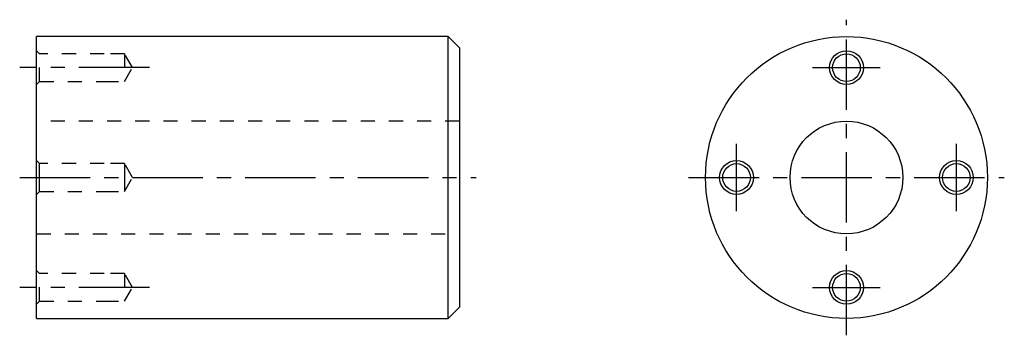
# Model space of a CAD drawing. Extents: x 95 to 269, y 98 to 154.
import ezdxf

# ---------------------------------------------------------------- set-up
doc = ezdxf.new("R2010")
doc.units = 0
doc.header["$LTSCALE"] = 10
doc.linetypes.add('CENTER', pattern=[2, 1.25, -0.25, 0.25, -0.25])
doc.linetypes.add('DOT', pattern=[0.5, 0.25, -0.25])
doc.layers.get('0').update_dxf_attribs({"linetype": 'CONTINUOUS'})

# ---------------------------------------------------------------- blocks, each defined once
blk = doc.blocks.new('AID3')
at = {"color": 7, "linetype": 'CONTINUOUS'}
for centre, radius in [((241.455312, 126.382975), 25), ((241.455312, 145.882975), 3), ((241.455312, 145.882975), 2.459), ((241.455312, 126.382975), 10), ((221.955312, 126.382975), 3), ((260.955312, 126.382975), 3), ((221.955312, 126.382975), 2.459), ((260.955312, 126.382975), 2.459), ((241.455312, 106.882975), 3), ((241.455312, 106.882975), 2.459)]:
    blk.add_circle(centre, radius, dxfattribs=at)
blk = doc.blocks.new('AID27')
at = {"color": 7, "linetype": 'CONTINUOUS'}
for p, q in [((97.793613, 126.382975), (97.793613, 151.382975)), ((170.793613, 151.382975), (97.793613, 151.382975)), ((170.793613, 126.382975), (170.793613, 151.382975)), ((172.793613, 149.382975), (170.793613, 151.382975)), ((172.793613, 149.382975), (172.793613, 126.382975)), ((97.793613, 101.382975), (97.793613, 126.382975)), ((170.793613, 101.382975), (170.793613, 126.382975)), ((172.793613, 126.382975), (172.793613, 103.382975)), ((170.793613, 101.382975), (172.793613, 103.382975)), ((97.793613, 101.382975), (170.793613, 101.382975))]:
    blk.add_line(p, q, dxfattribs=at)
at = {"color": 9, "linetype": 'DOT'}
for p, q in [((98.334613, 148.341975), (97.793613, 148.882975)), ((98.334613, 143.423975), (98.334613, 148.341975)), ((109.793613, 148.341975), (98.334613, 148.341975)), ((113.373908, 148.341975), (109.793613, 148.341975)), ((113.373908, 148.341975), (113.373908, 143.423975)), ((114.793613, 145.882975), (113.373908, 148.341975)), ((113.373908, 143.423975), (114.793613, 145.882975)), ((97.793613, 142.882975), (98.334613, 143.423975)), ((98.334613, 143.423975), (109.793613, 143.423975)), ((109.793613, 143.423975), (113.373908, 143.423975)), ((172.793613, 136.382975), (97.793613, 136.382975)), ((98.334613, 128.841975), (97.793613, 129.382975)), ((98.334613, 126.382975), (98.334613, 128.841975)), ((109.793613, 128.841975), (98.334613, 128.841975)), ((113.373908, 128.841975), (109.793613, 128.841975)), ((113.373908, 128.841975), (113.373908, 126.382975)), ((114.793613, 126.382975), (113.373908, 128.841975)), ((98.334613, 123.923975), (98.334613, 126.382975)), ((113.373908, 126.382975), (113.373908, 123.923975)), ((113.373908, 123.923975), (114.793613, 126.382975)), ((97.793613, 123.382975), (98.334613, 123.923975)), ((98.334613, 123.923975), (109.793613, 123.923975)), ((109.793613, 123.923975), (113.373908, 123.923975)), ((97.793613, 116.382975), (172.793613, 116.382975)), ((98.334613, 109.341975), (97.793613, 109.882975)), ((98.334613, 104.423975), (98.334613, 109.341975)), ((109.793613, 109.341975), (98.334613, 109.341975)), ((113.373908, 109.341975), (109.793613, 109.341975)), ((113.373908, 109.341975), (113.373908, 104.423975)), ((114.793613, 106.882975), (113.373908, 109.341975)), ((113.373908, 104.423975), (114.793613, 106.882975)), ((97.793613, 103.882975), (98.334613, 104.423975)), ((98.334613, 104.423975), (109.793613, 104.423975)), ((109.793613, 104.423975), (113.373908, 104.423975))]:
    blk.add_line(p, q, dxfattribs=at)

msp = doc.modelspace()

# ---------------------------------------------------------------- linework, layer by layer
at = {"color": 1, "linetype": 'CENTER'}
for p, q in [((241.455312, 98.382975), (241.455312, 154.382975)), ((117.793613, 145.882975), (94.793613, 145.882975)), ((235.455312, 145.882975), (247.455312, 145.882975)), ((221.955312, 120.382975), (221.955312, 132.382975)), ((260.955312, 120.382975), (260.955312, 132.382975)), ((94.793613, 126.382975), (175.793613, 126.382975)), ((213.455312, 126.382975), (269.455312, 126.382975)), ((117.793613, 106.882975), (94.793613, 106.882975)), ((235.455312, 106.882975), (247.455312, 106.882975))]:
    msp.add_line(p, q, dxfattribs=at)

# ---------------------------------------------------------------- block references
for name in ['AID27', 'AID3']:
    msp.add_blockref(name, (0, 0))

doc.saveas('drawing.dxf')
